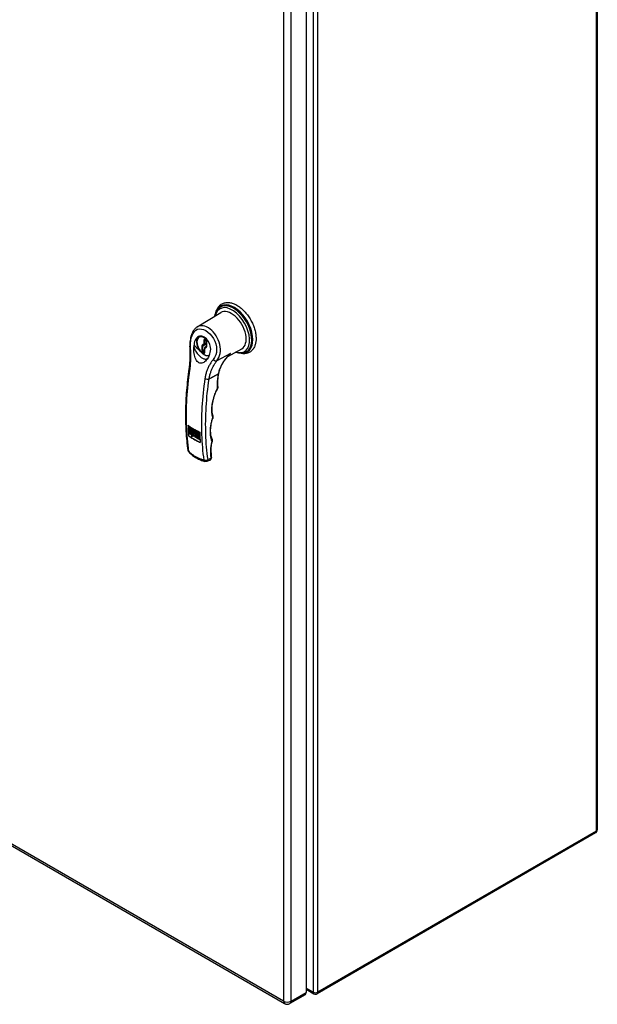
# Model space of a CAD drawing. Header units: inches. Extents: x 17 to 238, y 16 to 150.
# Tile 14 of 15: x 220 to 238, y 65 to 95. Entities that reach past the tile are written whole.
import ezdxf

# ---------------------------------------------------------------- set-up
doc = ezdxf.new("R2010")
doc.units = ezdxf.units.IN
doc.header["$MEASUREMENT"] = 0
doc.layers.add('Visible Edges(ANSI)', color=7, linetype='Continuous', lineweight=25)
doc.layers.add('Visible Tangent Edges(ANSI)', color=7, linetype='Continuous', lineweight=25)

msp = doc.modelspace()

# ---------------------------------------------------------------- linework, layer by layer
at = {"layer": 'Visible Edges(ANSI)'}
for p, q in [((237.59, 109.596), (237.59, 70.566)), ((228.863, 104.469), (228.863, 65.701)), ((226.277, 86.214), (226.287, 86.222)), ((225.601, 85.63), (226.307, 86.058)), ((225.659, 85.337), (225.69, 85.355)), ((225.83, 85.241), (225.858, 85.225)), ((225.82, 84.999), (225.82, 84.872)), ((225.876, 85.047), (225.829, 85.016)), ((225.876, 85.193), (225.876, 85.049)), ((226.516, 84.747), (226.932, 84.976)), ((227.052, 84.871), (227.064, 84.877)), ((225.34, 82.67), (225.34, 82.37)), ((225.351, 82.565), (225.499, 82.48)), ((225.351, 82.526), (225.351, 82.565)), ((225.366, 82.6), (225.382, 82.591)), ((225.366, 82.591), (225.374, 82.596)), ((225.396, 82.574), (225.366, 82.591)), ((225.368, 82.605), (225.379, 82.612)), ((225.379, 82.575), (225.382, 82.576)), ((225.381, 82.577), (225.393, 82.567)), ((225.382, 82.591), (225.391, 82.596)), ((225.401, 82.6), (225.419, 82.589)), ((225.401, 82.567), (225.401, 82.6)), ((225.401, 82.567), (225.419, 82.577)), ((225.419, 82.589), (225.419, 82.561)), ((225.43, 82.549), (225.448, 82.56)), ((225.431, 82.584), (225.448, 82.574)), ((225.431, 82.555), (225.431, 82.584)), ((225.431, 82.555), (225.448, 82.565)), ((225.448, 82.574), (225.448, 82.523)), ((225.454, 82.518), (225.454, 82.569)), ((225.454, 82.569), (225.472, 82.559)), ((225.472, 82.559), (225.472, 82.552)), ((225.336, 82.367), (225.34, 82.37)), ((225.34, 82.37), (225.689, 82.168)), ((225.351, 82.526), (225.374, 82.539)), ((225.462, 82.462), (225.351, 82.526)), ((225.351, 82.521), (225.462, 82.457)), ((225.351, 82.482), (225.351, 82.521)), ((225.351, 82.482), (225.374, 82.495)), ((225.462, 82.418), (225.351, 82.482)), ((225.351, 82.477), (225.462, 82.413)), ((225.351, 82.438), (225.351, 82.477)), ((225.351, 82.438), (225.374, 82.45)), ((225.444, 82.384), (225.351, 82.438)), ((225.374, 82.552), (225.374, 82.539)), ((225.374, 82.539), (225.462, 82.488)), ((225.374, 82.508), (225.374, 82.495)), ((225.374, 82.495), (225.462, 82.444)), ((225.374, 82.464), (225.374, 82.45)), ((225.374, 82.45), (225.462, 82.4)), ((225.413, 82.341), (225.444, 82.384)), ((225.482, 82.362), (225.413, 82.341)), ((225.413, 82.341), (225.435, 82.354)), ((225.431, 82.541), (225.448, 82.55)), ((225.431, 82.533), (225.448, 82.543)), ((225.431, 82.533), (225.431, 82.541)), ((225.448, 82.523), (225.431, 82.533)), ((225.462, 82.39), (225.435, 82.354)), ((225.435, 82.354), (225.504, 82.375)), ((225.444, 82.384), (225.462, 82.394)), ((225.454, 82.518), (225.472, 82.528)), ((225.472, 82.508), (225.454, 82.518)), ((225.462, 82.499), (225.464, 82.5)), ((225.462, 82.499), (225.462, 82.462)), ((225.5, 82.415), (225.462, 82.499)), ((225.462, 82.457), (225.462, 82.418)), ((225.462, 82.413), (225.462, 82.385)), ((225.462, 82.385), (225.481, 82.408)), ((225.462, 82.385), (225.481, 82.396)), ((225.472, 82.552), (225.474, 82.553)), ((225.472, 82.537), (225.472, 82.508)), ((225.474, 82.541), (225.484, 82.548)), ((225.477, 82.554), (225.477, 82.543)), ((225.484, 82.537), (225.478, 82.541)), ((225.481, 82.392), (225.5, 82.415)), ((225.481, 82.408), (225.481, 82.392)), ((225.481, 82.392), (225.503, 82.405)), ((225.516, 82.379), (225.482, 82.346)), ((225.482, 82.362), (225.504, 82.375)), ((225.482, 82.346), (225.482, 82.362)), ((225.484, 82.551), (225.484, 82.537)), ((225.498, 82.481), (225.503, 82.469)), ((225.499, 82.48), (225.514, 82.443)), ((225.5, 82.415), (225.522, 82.428)), ((225.522, 82.428), (225.503, 82.405)), ((225.504, 82.375), (225.504, 82.367)), ((225.505, 82.527), (225.516, 82.533)), ((225.514, 82.443), (225.531, 82.462)), ((225.514, 82.443), (225.537, 82.456)), ((225.515, 82.52), (225.523, 82.525)), ((225.515, 82.497), (225.531, 82.506)), ((225.515, 82.443), (225.522, 82.428)), ((225.516, 82.379), (225.535, 82.39)), ((225.536, 82.331), (225.516, 82.379)), ((225.531, 82.462), (225.606, 82.419)), ((225.572, 82.436), (225.532, 82.396)), ((225.532, 82.396), (225.572, 82.313)), ((225.536, 82.331), (225.557, 82.343)), ((225.606, 82.291), (225.536, 82.331)), ((225.537, 82.54), (225.554, 82.53)), ((225.537, 82.471), (225.537, 82.54)), ((225.537, 82.471), (225.554, 82.481)), ((225.554, 82.461), (225.537, 82.471)), ((225.538, 82.458), (225.537, 82.456)), ((225.554, 82.53), (225.554, 82.509)), ((225.554, 82.509), (225.554, 82.51)), ((225.554, 82.491), (225.554, 82.484)), ((225.554, 82.468), (225.56, 82.471)), ((225.554, 82.468), (225.554, 82.461)), ((225.556, 82.496), (225.57, 82.504)), ((225.559, 82.51), (225.559, 82.498)), ((225.568, 82.47), (225.584, 82.479)), ((225.57, 82.475), (225.57, 82.482)), ((225.572, 82.436), (225.574, 82.437)), ((225.572, 82.313), (225.572, 82.436)), ((225.572, 82.313), (225.594, 82.326)), ((225.592, 82.324), (225.606, 82.317)), ((225.594, 82.326), (225.594, 82.425)), ((225.605, 82.462), (225.62, 82.453)), ((225.605, 82.453), (225.613, 82.458)), ((225.634, 82.436), (225.605, 82.453)), ((225.606, 82.419), (225.606, 82.291)), ((225.607, 82.467), (225.618, 82.474)), ((225.61, 82.416), (225.644, 82.396)), ((225.61, 82.288), (225.61, 82.416)), ((225.61, 82.288), (225.632, 82.301)), ((225.644, 82.269), (225.61, 82.288)), ((225.618, 82.437), (225.62, 82.439)), ((225.62, 82.453), (225.63, 82.458)), ((225.62, 82.439), (225.632, 82.429)), ((225.632, 82.403), (225.632, 82.301)), ((225.632, 82.301), (225.644, 82.295)), ((225.634, 82.415), (225.651, 82.433)), ((225.634, 82.415), (225.656, 82.428)), ((225.651, 82.405), (225.634, 82.415)), ((225.635, 82.465), (225.652, 82.455)), ((225.651, 82.433), (225.635, 82.465)), ((225.644, 82.396), (225.644, 82.269)), ((225.649, 82.394), (225.678, 82.377)), ((225.649, 82.266), (225.649, 82.394)), ((225.649, 82.266), (225.671, 82.279)), ((225.682, 82.247), (225.649, 82.266)), ((225.651, 82.433), (225.671, 82.444)), ((225.659, 82.414), (225.651, 82.405)), ((225.652, 82.455), (225.658, 82.442)), ((225.671, 82.444), (225.656, 82.428)), ((225.656, 82.428), (225.667, 82.421)), ((225.658, 82.442), (225.665, 82.447)), ((225.658, 82.442), (225.666, 82.447)), ((225.659, 82.414), (225.668, 82.42)), ((225.665, 82.397), (225.659, 82.414)), ((225.665, 82.447), (225.675, 82.442)), ((225.665, 82.397), (225.676, 82.402)), ((225.677, 82.39), (225.665, 82.397)), ((225.676, 82.432), (225.666, 82.424)), ((225.666, 82.424), (225.677, 82.4)), ((225.671, 82.381), (225.671, 82.279)), ((225.671, 82.279), (225.682, 82.272)), ((225.682, 82.278), (225.682, 82.247)), ((225.886, 81.606), (225.977, 81.639)), ((203.047, 79.898), (228.217, 65.366)), ((237.54, 70.481), (229.195, 65.662)), ((228.863, 65.797), (229.096, 65.662)), ((228.83, 65.627), (228.378, 65.366))]:
    msp.add_line(p, q, dxfattribs=at)
at = {"layer": 'Visible Edges(ANSI)', "flags": 128}
for points in [[(226.127, 85.949), (226.131, 85.97), (226.135, 85.99), (226.141, 86.01), (226.146, 86.03), (226.153, 86.049), (226.161, 86.067), (226.169, 86.085), (226.178, 86.102), (226.187, 86.119), (226.198, 86.135), (226.209, 86.15), (226.221, 86.165), (226.234, 86.178), (226.248, 86.191), (226.262, 86.203), (226.277, 86.214)], [(226.163, 86.073), (226.171, 86.1), (226.18, 86.126), (226.191, 86.151), (226.202, 86.174), (226.216, 86.197), (226.23, 86.219), (226.246, 86.239), (226.263, 86.259), (226.281, 86.276), (226.3, 86.292), (226.321, 86.307), (226.343, 86.32), (226.365, 86.331), (226.389, 86.341), (226.413, 86.348), (226.438, 86.354), (226.463, 86.358), (226.489, 86.361), (226.515, 86.361), (226.542, 86.36), (226.568, 86.357), (226.595, 86.353), (226.622, 86.347), (226.649, 86.339), (226.676, 86.33), (226.703, 86.32), (226.73, 86.308), (226.757, 86.295), (226.784, 86.28), (226.811, 86.264), (226.837, 86.247), (226.863, 86.229), (226.889, 86.209), (226.915, 86.188), (226.94, 86.167), (226.965, 86.144), (226.99, 86.12), (227.014, 86.095), (227.037, 86.069), (227.06, 86.042), (227.083, 86.015), (227.105, 85.987), (227.126, 85.958), (227.146, 85.928), (227.166, 85.898), (227.185, 85.867), (227.203, 85.835), (227.22, 85.804), (227.237, 85.771), (227.252, 85.739), (227.267, 85.706), (227.281, 85.673), (227.294, 85.64), (227.305, 85.607), (227.316, 85.573), (227.326, 85.54), (227.334, 85.507), (227.342, 85.474), (227.348, 85.441), (227.353, 85.408), (227.358, 85.376), (227.36, 85.344), (227.362, 85.313), (227.363, 85.282)], [(225.601, 85.63), (225.585, 85.62), (225.57, 85.608), (225.555, 85.596), (225.541, 85.584), (225.528, 85.57), (225.515, 85.556), (225.503, 85.541), (225.492, 85.526), (225.481, 85.51), (225.471, 85.493), (225.462, 85.476), (225.453, 85.459), (225.444, 85.441), (225.437, 85.423), (225.429, 85.404), (225.423, 85.385), (225.411, 85.347), (225.401, 85.306), (225.393, 85.265), (225.387, 85.223), (225.382, 85.181), (225.38, 85.137), (225.38, 85.094), (225.381, 85.05)], [(225.977, 84.822), (225.991, 84.865), (226, 84.911), (226.003, 84.959), (226, 85.008), (225.991, 85.058), (225.977, 85.106), (225.958, 85.152), (225.934, 85.196), (225.906, 85.236), (225.875, 85.271), (225.841, 85.301), (225.806, 85.325), (225.77, 85.342), (225.734, 85.352), (225.699, 85.355), (225.665, 85.351), (225.633, 85.34), (225.604, 85.321), (225.578, 85.296), (225.555, 85.265), (225.536, 85.229), (225.521, 85.188), (225.51, 85.143), (225.503, 85.096)], [(225.952, 84.762), (225.932, 84.759), (225.912, 84.758), (225.891, 84.761), (225.87, 84.766), (225.849, 84.773), (225.827, 84.783), (225.806, 84.795), (225.785, 84.809), (225.764, 84.825), (225.744, 84.843), (225.724, 84.863), (225.705, 84.885), (225.687, 84.907), (225.67, 84.931), (225.655, 84.957), (225.641, 84.982), (225.628, 85.009), (225.617, 85.036), (225.607, 85.063), (225.599, 85.09), (225.594, 85.117), (225.59, 85.143), (225.587, 85.169), (225.587, 85.193), (225.589, 85.217), (225.593, 85.239), (225.599, 85.261), (225.607, 85.28), (225.617, 85.298), (225.629, 85.313), (225.643, 85.327), (225.659, 85.337)], [(225.83, 85.241), (225.828, 85.242), (225.827, 85.242)], [(225.876, 85.193), (225.876, 85.197), (225.875, 85.201), (225.873, 85.206), (225.871, 85.211), (225.868, 85.216), (225.864, 85.22), (225.861, 85.223), (225.858, 85.225)], [(227.363, 85.282), (227.362, 85.254), (227.361, 85.226), (227.358, 85.199), (227.355, 85.173), (227.35, 85.147), (227.345, 85.122), (227.338, 85.098), (227.33, 85.074), (227.321, 85.051), (227.311, 85.029), (227.3, 85.007), (227.288, 84.987), (227.275, 84.967), (227.26, 84.948), (227.245, 84.931), (227.228, 84.915), (227.211, 84.9), (227.192, 84.886), (227.173, 84.873), (227.153, 84.862), (227.132, 84.853), (227.11, 84.845), (227.088, 84.838), (227.065, 84.833), (227.042, 84.829), (227.019, 84.827), (226.995, 84.827), (226.971, 84.827), (226.947, 84.829), (226.922, 84.833), (226.898, 84.838), (226.873, 84.844)], [(225.361, 84.373), (225.366, 84.412), (225.371, 84.451), (225.375, 84.491), (225.379, 84.532), (225.382, 84.573), (225.384, 84.615), (225.386, 84.657), (225.388, 84.699), (225.388, 84.742), (225.389, 84.785), (225.389, 84.829), (225.388, 84.872), (225.387, 84.917), (225.385, 84.961), (225.383, 85.005), (225.381, 85.05)], [(225.953, 84.765), (225.935, 84.727), (225.914, 84.691), (225.893, 84.659), (225.87, 84.629), (225.846, 84.604), (225.821, 84.582), (225.795, 84.564), (225.768, 84.551), (225.74, 84.542), (225.71, 84.539), (225.68, 84.542), (225.651, 84.553), (225.623, 84.571), (225.597, 84.596), (225.575, 84.626), (225.556, 84.66), (225.54, 84.698), (225.526, 84.74), (225.515, 84.786), (225.506, 84.834), (225.5, 84.883), (225.498, 84.931), (225.497, 84.98), (225.499, 85.028)], [(225.503, 85.096), (225.503, 85.093), (225.503, 85.09), (225.503, 85.087), (225.502, 85.084), (225.502, 85.081), (225.502, 85.079), (225.502, 85.076), (225.502, 85.073), (225.501, 85.07), (225.501, 85.067), (225.501, 85.065), (225.501, 85.062), (225.501, 85.059), (225.5, 85.056), (225.5, 85.053), (225.5, 85.05), (225.5, 85.048), (225.5, 85.045), (225.499, 85.042), (225.499, 85.039), (225.499, 85.036), (225.499, 85.033), (225.499, 85.031), (225.499, 85.028)], [(225.876, 85.046), (225.876, 85.047), (225.876, 85.049)], [(225.819, 84.869), (225.819, 84.869), (225.82, 84.872)], [(225.953, 84.765), (225.954, 84.768), (225.955, 84.77), (225.956, 84.772), (225.957, 84.775), (225.958, 84.777), (225.959, 84.779), (225.96, 84.782), (225.961, 84.784), (225.963, 84.786), (225.964, 84.789), (225.965, 84.791), (225.966, 84.794), (225.967, 84.796), (225.968, 84.798), (225.969, 84.801), (225.97, 84.803), (225.971, 84.805), (225.972, 84.808), (225.973, 84.81), (225.974, 84.812), (225.974, 84.815), (225.975, 84.817), (225.976, 84.82), (225.977, 84.822)], [(226.246, 84.234), (226.255, 84.271), (226.265, 84.309), (226.276, 84.347), (226.29, 84.384), (226.305, 84.42), (226.321, 84.457), (226.339, 84.493), (226.358, 84.528), (226.379, 84.563), (226.401, 84.597), (226.424, 84.631), (226.448, 84.665), (226.474, 84.697), (226.501, 84.73), (226.528, 84.761), (226.557, 84.792)], [(227.052, 84.871), (227.035, 84.864), (227.018, 84.858), (227, 84.852), (226.981, 84.848), (226.963, 84.845), (226.944, 84.843), (226.925, 84.842), (226.905, 84.842), (226.886, 84.842), (226.867, 84.844), (226.847, 84.847), (226.827, 84.851), (226.807, 84.855), (226.787, 84.861), (226.768, 84.867), (226.748, 84.874)], [(225.328, 81.932), (225.318, 82.002), (225.31, 82.072), (225.302, 82.143), (225.294, 82.214), (225.287, 82.286), (225.281, 82.359), (225.276, 82.431), (225.271, 82.505), (225.267, 82.578), (225.264, 82.653), (225.261, 82.727), (225.259, 82.802), (225.258, 82.878), (225.257, 82.953), (225.257, 83.03), (225.258, 83.106), (225.26, 83.183), (225.262, 83.261), (225.264, 83.338), (225.268, 83.416), (225.272, 83.495), (225.277, 83.573), (225.282, 83.652), (225.288, 83.731), (225.295, 83.811), (225.303, 83.89), (225.311, 83.97), (225.319, 84.051), (225.329, 84.131), (225.339, 84.212), (225.35, 84.292), (225.361, 84.373)], [(226.214, 83.842), (226.213, 83.887), (226.213, 83.934), (226.214, 83.982), (226.218, 84.031), (226.222, 84.081), (226.229, 84.131), (226.237, 84.182), (226.246, 84.234)], [(226.067, 82.972), (226.063, 82.991), (226.058, 83.011), (226.055, 83.031), (226.051, 83.052), (226.049, 83.073), (226.047, 83.095), (226.045, 83.117), (226.044, 83.14), (226.044, 83.163), (226.044, 83.186), (226.045, 83.21), (226.047, 83.234), (226.049, 83.259), (226.051, 83.284), (226.054, 83.309), (226.058, 83.334), (226.062, 83.359), (226.067, 83.385), (226.073, 83.411), (226.079, 83.437), (226.086, 83.464), (226.093, 83.49), (226.101, 83.516), (226.109, 83.543), (226.118, 83.57), (226.127, 83.596), (226.137, 83.623), (226.148, 83.65), (226.159, 83.676), (226.171, 83.703), (226.183, 83.729), (226.195, 83.756)], [(226.214, 83.842), (226.214, 83.831), (226.214, 83.82), (226.212, 83.809), (226.21, 83.798), (226.207, 83.788), (226.204, 83.777), (226.2, 83.766), (226.195, 83.756)], [(226.043, 82.267), (226.033, 82.297), (226.023, 82.328), (226.016, 82.361), (226.01, 82.395), (226.005, 82.43), (226.002, 82.467), (226.001, 82.505), (226.001, 82.545), (226.003, 82.585), (226.007, 82.627), (226.012, 82.669), (226.019, 82.712), (226.028, 82.755), (226.038, 82.799), (226.05, 82.843), (226.063, 82.888)], [(226.067, 82.972), (226.07, 82.961), (226.071, 82.951), (226.071, 82.94), (226.071, 82.929), (226.07, 82.919), (226.068, 82.909), (226.063, 82.888)], [(225.32, 82.685), (225.334, 82.675), (225.347, 82.665), (225.361, 82.656), (225.374, 82.646), (225.388, 82.637), (225.402, 82.628), (225.416, 82.619), (225.43, 82.61), (225.444, 82.601), (225.458, 82.593), (225.472, 82.585), (225.486, 82.576), (225.5, 82.568), (225.515, 82.56), (225.53, 82.552), (225.545, 82.544), (225.56, 82.536), (225.576, 82.528), (225.592, 82.52), (225.608, 82.512), (225.624, 82.504), (225.64, 82.496), (225.657, 82.488), (225.674, 82.481)], [(225.689, 82.163), (225.672, 82.171), (225.656, 82.178), (225.639, 82.186), (225.623, 82.194), (225.607, 82.202), (225.591, 82.21), (225.575, 82.218), (225.56, 82.226), (225.545, 82.234), (225.53, 82.242), (225.516, 82.25), (225.501, 82.259), (225.487, 82.267), (225.473, 82.275), (225.459, 82.284), (225.445, 82.292), (225.431, 82.301), (225.417, 82.31), (225.403, 82.319), (225.39, 82.329), (225.376, 82.338), (225.363, 82.348), (225.349, 82.357), (225.336, 82.367)], [(226.043, 82.267), (226.047, 82.257), (226.049, 82.246), (226.05, 82.236), (226.051, 82.225), (226.051, 82.215), (226.05, 82.204), (226.046, 82.184)], [(226.013, 81.857), (226.012, 81.895), (226.012, 81.933), (226.014, 81.973), (226.017, 82.014), (226.022, 82.055), (226.028, 82.098), (226.037, 82.141), (226.046, 82.184)], [(225.356, 81.875), (225.35, 81.882), (225.345, 81.888), (225.337, 81.901), (225.332, 81.914), (225.329, 81.923), (225.328, 81.932)], [(225.356, 81.875), (225.381, 81.85), (225.407, 81.826), (225.433, 81.803), (225.461, 81.781), (225.489, 81.76), (225.517, 81.74), (225.546, 81.721), (225.576, 81.704), (225.606, 81.687), (225.636, 81.671), (225.668, 81.657), (225.699, 81.644), (225.731, 81.632), (225.763, 81.621), (225.796, 81.611), (225.829, 81.603)], [(225.977, 81.639), (225.983, 81.642), (225.99, 81.646), (225.996, 81.65), (226.002, 81.655), (226.011, 81.666), (226.017, 81.678), (226.021, 81.689), (226.023, 81.7), (226.024, 81.709), (226.024, 81.719)], [(225.886, 81.606), (225.878, 81.603), (225.869, 81.601), (225.861, 81.6), (225.854, 81.6), (225.84, 81.6), (225.829, 81.603)]]:
    msp.add_lwpolyline(points, dxfattribs=at)
at = {"layer": 'Visible Edges(ANSI)'}
for centre, radius, start, end in [((225.84, 84.999), 0.02, 123.4657, 180), ((237.491, 70.566), 0.099, 300, 0), ((229.146, 65.748), 0.099, 240, 300), ((228.297, 65.506), 0.161, 240, 300)]:
    msp.add_arc(centre, radius, start, end, dxfattribs=at)
for centre, major_axis, ratio, start_param, end_param in [((226.624, 85.519), (0.313, -0.541), 0.57735, 6.270842, 9.437121), ((231.741, 86.63), (4.542, 7.867), 0.57735, 2.388357, 2.432457), ((225.374, 82.59), (0.0157, -0.0271), 0.57735, 0.635577, 6.607391), ((225.374, 82.585), (0.00561, -0.00972), 0.57735, 3.759535, 6.638808), ((225.374, 82.596), (-0.00561, 0.00972), 0.57735, 3.926983, 7.068576), ((225.396, 82.603), (0.0157, -0.0271), 0.57735, 3.931739, 4.181891), ((225.418, 82.561), (0.0122, -0.0211), 0.57735, 4.122217, 6.40571), ((225.425, 82.557), (0.00438, -0.00759), 0.57735, 3.926991, 7.288632), ((225.44, 82.574), (0.0122, -0.0211), 0.57735, 5.410755, 5.992104), ((225.485, 82.532), (-0.0119, 0.0207), 0.57735, 5.51526, 6.365063), ((225.478, 82.534), (-0.00444, 0.0077), 0.57735, 5.497787, 7.068583), ((225.52, 82.506), (-0.0131, 0.0227), 0.57735, 0.210246, 1.372821), ((225.51, 82.518), (-0.00491, 0.00851), 0.57735, 4.63518, 6.36052), ((225.51, 82.505), (0.00491, -0.00851), 0.57735, 4.646634, 6.278491), ((225.532, 82.524), (0.0156, -0.0269), 0.57735, 3.939359, 4.192299), ((225.5, 82.518), (0.0131, -0.0227), 0.57735, 0.177244, 1.363101), ((225.532, 82.524), (0.0156, -0.0269), 0.57735, 5.234204, 5.485419), ((225.563, 82.494), (-0.0091, 0.0158), 0.57735, 5.403014, 6.310102), ((225.562, 82.486), (-0.00561, 0.00972), 0.57735, 3.926991, 7.068583), ((225.562, 82.479), (0.00561, -0.00972), 0.57735, 3.926991, 7.068583), ((225.564, 82.468), (-0.0075, 0.013), 0.57735, 1.236642, 2.450968), ((225.562, 82.483), (0.0163, -0.0283), 0.57735, 5.592561, 8.544606), ((225.586, 82.481), (0.0075, -0.013), 0.57735, 4.734749, 5.46347), ((225.613, 82.452), (0.0157, -0.0271), 0.57735, 0.635585, 6.607391), ((225.613, 82.447), (0.00561, -0.00972), 0.57735, 3.759593, 6.638754), ((225.613, 82.458), (-0.00561, 0.00972), 0.57735, 3.926991, 7.068583), ((225.635, 82.465), (0.0157, -0.0271), 0.57735, 3.931739, 4.181891), ((232.094, 86.426), (-4.542, -7.867), 0.57735, 5.529949, 5.574049), ((231.955, 85.847), (-4.215, -7.365), 0.571447, 5.569428, 5.590378), ((228.749, 65.766), (0.081, -0.139), 0.57735, 0, 0.785398)]:
    msp.add_ellipse(centre, major_axis=major_axis, ratio=ratio, start_param=start_param, end_param=end_param, dxfattribs=at)
msp.add_ellipse((225.51, 82.512), major_axis=(0.0156, -0.0269), ratio=0.57735, dxfattribs=at)
at = {"layer": 'Visible Tangent Edges(ANSI)'}
for p, q in [((237.561, 70.526), (237.561, 109.556)), ((229.076, 104.738), (229.076, 65.708)), ((229.216, 65.708), (229.216, 104.738)), ((228.183, 104.208), (228.183, 65.44)), ((228.411, 65.44), (228.411, 104.208)), ((225.797, 85.234), (225.797, 85.116)), ((225.854, 85.234), (225.825, 85.25)), ((225.825, 85.234), (225.834, 85.239)), ((225.825, 85.116), (225.825, 85.234)), ((225.741, 85.066), (225.741, 84.912)), ((225.797, 85.116), (225.748, 85.083)), ((225.769, 85.066), (225.876, 85.127)), ((225.769, 84.912), (225.769, 85.066)), ((225.82, 84.942), (225.769, 84.912)), ((225.876, 85.134), (225.773, 85.074)), ((225.773, 85.074), (225.822, 85.107)), ((225.822, 85.107), (225.876, 85.138)), ((225.876, 85.145), (225.825, 85.116)), ((225.825, 84.991), (225.874, 85.023)), ((225.825, 84.863), (225.825, 84.991)), ((225.882, 85.041), (225.882, 85.185)), ((225.769, 84.863), (225.797, 84.847)), ((225.783, 84.888), (225.82, 84.909)), ((225.811, 84.872), (225.783, 84.888)), ((225.82, 84.876), (225.811, 84.872)), ((226.592, 84.832), (226.188, 84.61)), ((225.478, 82.541), (225.484, 82.545)), ((225.565, 82.455), (225.585, 82.467)), ((225.57, 82.482), (225.581, 82.488)), ((225.57, 82.475), (225.583, 82.482)), ((226.006, 81.689), (225.922, 81.658)), ((228.183, 65.44), (203.013, 79.972)), ((237.561, 70.526), (229.216, 65.708)), ((229.076, 65.708), (228.863, 65.831)), ((228.411, 65.44), (228.863, 65.701))]:
    msp.add_line(p, q, dxfattribs=at)
at = {"layer": 'Visible Tangent Edges(ANSI)', "flags": 128}
for points in [[(225.397, 85.047), (225.396, 85.135), (225.403, 85.22), (225.419, 85.299), (225.443, 85.372), (225.474, 85.436), (225.513, 85.489), (225.558, 85.53), (225.609, 85.557), (225.665, 85.569), (225.727, 85.566), (225.79, 85.548), (225.855, 85.518), (225.919, 85.475), (225.98, 85.42), (226.037, 85.355), (226.086, 85.281), (226.127, 85.202), (226.158, 85.118), (226.176, 85.032), (226.181, 84.947), (226.173, 84.865), (226.153, 84.788), (226.12, 84.717), (226.078, 84.654)], [(226.188, 84.61), (226.221, 84.659), (226.248, 84.713), (226.269, 84.771), (226.284, 84.833), (226.292, 84.898), (226.293, 84.965), (226.288, 85.034), (226.276, 85.103), (226.257, 85.172), (226.231, 85.239), (226.2, 85.304), (226.164, 85.365), (226.124, 85.423), (226.08, 85.477), (226.033, 85.524), (225.984, 85.565), (225.933, 85.6), (225.882, 85.627), (225.832, 85.648), (225.781, 85.66), (225.733, 85.665), (225.686, 85.662), (225.642, 85.65), (225.601, 85.629)], [(225.38, 84.341), (225.384, 84.368), (225.387, 84.395), (225.39, 84.423), (225.393, 84.451), (225.396, 84.479), (225.398, 84.508), (225.4, 84.536), (225.402, 84.565), (225.404, 84.594), (225.405, 84.623), (225.406, 84.653), (225.407, 84.682), (225.407, 84.712), (225.407, 84.742), (225.407, 84.772), (225.407, 84.802), (225.407, 84.833), (225.406, 84.863), (225.405, 84.894), (225.404, 84.924), (225.402, 84.955), (225.401, 84.986), (225.399, 85.017), (225.397, 85.047)], [(225.499, 85.028), (225.508, 85), (225.52, 84.971), (225.532, 84.944), (225.547, 84.916), (225.562, 84.889), (225.579, 84.863), (225.596, 84.837), (225.615, 84.813), (225.635, 84.789), (225.655, 84.768), (225.676, 84.748), (225.697, 84.73), (225.718, 84.714), (225.739, 84.7), (225.761, 84.688), (225.781, 84.679), (225.802, 84.672), (225.821, 84.668), (225.84, 84.666), (225.857, 84.667), (225.874, 84.67), (225.889, 84.676), (225.903, 84.684), (225.916, 84.694)], [(225.687, 84.908), (225.678, 84.916), (225.669, 84.923), (225.66, 84.931), (225.651, 84.939), (225.642, 84.947), (225.634, 84.955), (225.625, 84.962), (225.617, 84.97), (225.608, 84.978), (225.6, 84.986), (225.592, 84.994), (225.584, 85.002), (225.576, 85.01), (225.569, 85.018), (225.561, 85.026), (225.554, 85.034), (225.547, 85.042), (225.54, 85.05), (225.533, 85.057), (225.527, 85.065), (225.52, 85.073), (225.515, 85.08), (225.509, 85.088), (225.503, 85.096)], [(226.078, 84.654), (226.062, 84.634), (226.046, 84.613), (226.031, 84.592), (226.016, 84.571), (226.002, 84.549), (225.988, 84.527), (225.974, 84.505), (225.962, 84.482), (225.949, 84.459), (225.938, 84.436), (225.926, 84.412), (225.916, 84.388), (225.906, 84.364), (225.896, 84.34), (225.887, 84.315), (225.878, 84.29), (225.87, 84.265), (225.863, 84.239), (225.856, 84.213), (225.85, 84.187), (225.844, 84.161), (225.838, 84.135), (225.834, 84.108), (225.83, 84.081)], [(225.947, 84.751), (225.946, 84.752), (225.945, 84.752), (225.944, 84.752), (225.943, 84.752), (225.942, 84.752), (225.941, 84.753), (225.94, 84.753), (225.939, 84.753), (225.938, 84.753), (225.937, 84.754), (225.936, 84.754), (225.935, 84.754), (225.933, 84.754), (225.932, 84.755), (225.931, 84.755), (225.93, 84.755), (225.929, 84.756), (225.928, 84.756), (225.927, 84.756), (225.926, 84.757), (225.924, 84.757), (225.923, 84.757), (225.922, 84.758), (225.921, 84.758)], [(226.592, 84.832), (226.57, 84.81), (226.549, 84.788), (226.527, 84.765), (226.507, 84.742), (226.486, 84.719), (226.467, 84.695), (226.447, 84.671), (226.429, 84.647), (226.411, 84.622), (226.394, 84.597), (226.377, 84.572), (226.361, 84.547), (226.346, 84.521), (226.331, 84.495), (226.317, 84.469), (226.304, 84.442), (226.292, 84.415), (226.281, 84.388), (226.27, 84.36), (226.26, 84.333), (226.251, 84.305), (226.243, 84.277), (226.236, 84.249), (226.23, 84.221)], [(226.544, 84.779), (226.547, 84.781), (226.549, 84.783), (226.551, 84.785), (226.553, 84.787), (226.555, 84.789), (226.557, 84.791), (226.559, 84.793), (226.561, 84.796), (226.563, 84.798), (226.565, 84.8), (226.567, 84.802), (226.569, 84.804), (226.571, 84.806), (226.573, 84.809), (226.575, 84.811), (226.577, 84.813), (226.579, 84.815), (226.581, 84.818), (226.583, 84.82), (226.585, 84.822), (226.587, 84.825), (226.589, 84.827), (226.59, 84.83), (226.592, 84.832)], [(226.592, 84.832), (226.591, 84.83), (226.589, 84.829), (226.588, 84.827), (226.587, 84.825), (226.585, 84.823), (226.584, 84.822), (226.582, 84.82), (226.581, 84.818), (226.579, 84.817), (226.578, 84.815), (226.576, 84.813), (226.575, 84.812), (226.574, 84.81), (226.572, 84.808), (226.571, 84.807), (226.569, 84.805), (226.568, 84.804), (226.566, 84.802), (226.565, 84.8), (226.563, 84.799), (226.562, 84.797), (226.56, 84.796), (226.559, 84.794), (226.557, 84.792)], [(225.346, 81.901), (225.334, 81.994), (225.323, 82.088), (225.313, 82.183), (225.304, 82.278), (225.296, 82.375), (225.29, 82.472), (225.285, 82.57), (225.281, 82.669), (225.278, 82.769), (225.276, 82.87), (225.276, 82.971), (225.277, 83.073), (225.279, 83.176), (225.282, 83.279), (225.287, 83.383), (225.292, 83.487), (225.299, 83.592), (225.307, 83.698), (225.316, 83.804), (225.327, 83.911), (225.338, 84.018), (225.351, 84.125), (225.365, 84.233), (225.38, 84.341)], [(225.955, 84.072), (225.959, 84.097), (225.964, 84.122), (225.969, 84.147), (225.974, 84.171), (225.981, 84.195), (225.987, 84.22), (225.994, 84.244), (226.002, 84.267), (226.01, 84.291), (226.018, 84.314), (226.028, 84.337), (226.037, 84.359), (226.047, 84.382), (226.058, 84.404), (226.069, 84.426), (226.08, 84.448), (226.092, 84.469), (226.104, 84.49), (226.117, 84.511), (226.13, 84.531), (226.144, 84.552), (226.158, 84.571), (226.173, 84.591), (226.188, 84.61)], [(225.83, 84.081), (225.814, 83.973), (225.801, 83.865), (225.788, 83.758), (225.776, 83.651), (225.766, 83.545), (225.757, 83.438), (225.749, 83.333), (225.742, 83.228), (225.736, 83.123), (225.732, 83.019), (225.728, 82.916), (225.726, 82.813), (225.726, 82.711), (225.726, 82.61), (225.728, 82.509), (225.73, 82.41), (225.734, 82.311), (225.74, 82.212), (225.746, 82.115), (225.754, 82.019), (225.762, 81.923), (225.772, 81.828), (225.783, 81.734), (225.796, 81.642)], [(225.922, 81.658), (225.909, 81.75), (225.898, 81.843), (225.889, 81.937), (225.88, 82.031), (225.872, 82.127), (225.866, 82.223), (225.861, 82.32), (225.857, 82.418), (225.854, 82.517), (225.853, 82.616), (225.852, 82.717), (225.853, 82.818), (225.855, 82.919), (225.858, 83.021), (225.863, 83.124), (225.868, 83.228), (225.875, 83.332), (225.883, 83.436), (225.892, 83.541), (225.902, 83.646), (225.914, 83.752), (225.926, 83.859), (225.94, 83.965), (225.955, 84.072)], [(225.955, 84.072), (225.966, 84.078), (225.978, 84.084), (225.989, 84.091), (226.001, 84.097), (226.012, 84.103), (226.024, 84.109), (226.035, 84.115), (226.047, 84.122), (226.058, 84.128), (226.069, 84.134), (226.081, 84.14), (226.092, 84.146), (226.104, 84.153), (226.115, 84.159), (226.127, 84.165), (226.138, 84.171), (226.15, 84.177), (226.161, 84.184), (226.172, 84.19), (226.184, 84.196), (226.195, 84.202), (226.207, 84.208), (226.218, 84.215), (226.23, 84.221)], [(226.23, 84.221), (226.226, 84.203), (226.223, 84.185), (226.22, 84.168), (226.217, 84.15), (226.214, 84.133), (226.212, 84.115), (226.209, 84.098), (226.207, 84.08), (226.205, 84.063), (226.203, 84.046), (226.202, 84.029), (226.2, 84.012), (226.199, 83.995), (226.198, 83.978), (226.197, 83.961), (226.196, 83.944), (226.196, 83.928), (226.195, 83.911), (226.195, 83.895), (226.195, 83.878), (226.195, 83.862), (226.195, 83.846), (226.196, 83.83), (226.197, 83.814)], [(226.183, 83.757), (226.166, 83.721), (226.15, 83.685), (226.135, 83.648), (226.12, 83.611), (226.107, 83.574), (226.094, 83.537), (226.083, 83.5), (226.072, 83.463), (226.063, 83.427), (226.055, 83.391), (226.047, 83.355), (226.041, 83.319), (226.036, 83.284), (226.032, 83.249), (226.029, 83.214), (226.027, 83.18), (226.026, 83.147), (226.027, 83.114), (226.028, 83.082), (226.031, 83.051), (226.034, 83.02), (226.039, 82.99), (226.045, 82.961), (226.052, 82.933)], [(226.197, 83.814), (226.197, 83.812), (226.197, 83.81), (226.197, 83.808), (226.197, 83.805), (226.196, 83.803), (226.196, 83.801), (226.196, 83.799), (226.196, 83.796), (226.195, 83.794), (226.195, 83.791), (226.194, 83.789), (226.194, 83.787), (226.193, 83.784), (226.193, 83.782), (226.192, 83.779), (226.191, 83.777), (226.19, 83.774), (226.19, 83.772), (226.189, 83.769), (226.188, 83.767), (226.187, 83.765), (226.186, 83.762), (226.184, 83.76), (226.183, 83.757)], [(226.048, 82.882), (226.039, 82.851), (226.03, 82.82), (226.022, 82.789), (226.015, 82.759), (226.008, 82.728), (226.002, 82.698), (225.997, 82.668), (225.993, 82.638), (225.989, 82.608), (225.987, 82.579), (225.985, 82.551), (225.984, 82.522), (225.983, 82.494), (225.983, 82.467), (225.985, 82.44), (225.987, 82.413), (225.989, 82.387), (225.993, 82.361), (225.997, 82.337), (226.002, 82.312), (226.008, 82.289), (226.014, 82.265), (226.021, 82.243), (226.029, 82.221)], [(226.052, 82.933), (226.052, 82.931), (226.052, 82.929), (226.053, 82.927), (226.053, 82.925), (226.053, 82.923), (226.054, 82.922), (226.054, 82.92), (226.054, 82.917), (226.054, 82.915), (226.054, 82.913), (226.054, 82.911), (226.054, 82.909), (226.053, 82.907), (226.053, 82.905), (226.053, 82.902), (226.053, 82.9), (226.052, 82.898), (226.052, 82.896), (226.051, 82.893), (226.051, 82.891), (226.05, 82.889), (226.05, 82.886), (226.049, 82.884), (226.048, 82.882)], [(226.03, 82.174), (226.027, 82.159), (226.023, 82.143), (226.02, 82.128), (226.017, 82.113), (226.014, 82.098), (226.012, 82.084), (226.009, 82.069), (226.007, 82.054), (226.005, 82.039), (226.003, 82.024), (226.001, 82.01), (226, 81.995), (225.998, 81.981), (225.997, 81.967), (225.996, 81.952), (225.995, 81.938), (225.995, 81.924), (225.994, 81.91), (225.994, 81.896), (225.994, 81.883), (225.994, 81.869), (225.995, 81.856), (225.995, 81.842), (225.996, 81.829)], [(226.029, 82.221), (226.03, 82.22), (226.031, 82.218), (226.031, 82.217), (226.032, 82.215), (226.032, 82.213), (226.032, 82.211), (226.033, 82.209), (226.033, 82.208), (226.033, 82.206), (226.033, 82.204), (226.033, 82.202), (226.033, 82.2), (226.033, 82.198), (226.033, 82.196), (226.033, 82.193), (226.033, 82.191), (226.033, 82.189), (226.033, 82.187), (226.032, 82.185), (226.032, 82.183), (226.032, 82.18), (226.031, 82.178), (226.031, 82.176), (226.03, 82.174)], [(225.347, 81.899), (225.347, 81.9), (225.347, 81.9), (225.347, 81.9), (225.347, 81.9), (225.347, 81.9), (225.347, 81.9), (225.347, 81.9), (225.347, 81.9), (225.347, 81.9), (225.347, 81.9), (225.346, 81.9), (225.346, 81.9), (225.346, 81.9), (225.346, 81.901), (225.346, 81.901), (225.346, 81.901), (225.346, 81.901), (225.346, 81.901), (225.346, 81.901), (225.346, 81.901), (225.346, 81.901), (225.346, 81.901), (225.346, 81.901), (225.346, 81.901)], [(225.795, 81.641), (225.774, 81.646), (225.754, 81.652), (225.733, 81.658), (225.713, 81.665), (225.693, 81.672), (225.673, 81.68), (225.653, 81.689), (225.633, 81.697), (225.613, 81.707), (225.594, 81.716), (225.575, 81.726), (225.556, 81.737), (225.537, 81.748), (225.519, 81.76), (225.501, 81.772), (225.483, 81.784), (225.465, 81.797), (225.447, 81.81), (225.43, 81.824), (225.413, 81.838), (225.396, 81.853), (225.379, 81.868), (225.363, 81.884), (225.347, 81.899)], [(226.006, 81.689), (226.006, 81.686), (226.006, 81.683), (226.005, 81.68), (226.005, 81.678), (226.004, 81.675), (226.003, 81.672), (226.003, 81.669), (226.002, 81.667), (226.001, 81.664), (226, 81.662), (225.999, 81.66), (225.997, 81.657), (225.996, 81.655), (225.995, 81.653), (225.993, 81.651), (225.992, 81.649), (225.99, 81.648), (225.988, 81.646), (225.987, 81.645), (225.985, 81.643), (225.983, 81.642), (225.981, 81.641), (225.979, 81.64), (225.977, 81.639)], [(225.996, 81.829), (225.996, 81.823), (225.997, 81.817), (225.997, 81.811), (225.997, 81.806), (225.998, 81.8), (225.998, 81.794), (225.999, 81.788), (225.999, 81.782), (225.999, 81.776), (226, 81.771), (226, 81.765), (226.001, 81.759), (226.001, 81.753), (226.002, 81.747), (226.002, 81.742), (226.002, 81.736), (226.003, 81.73), (226.003, 81.724), (226.004, 81.718), (226.004, 81.713), (226.005, 81.707), (226.005, 81.701), (226.006, 81.695), (226.006, 81.689)], [(225.796, 81.642), (225.796, 81.642), (225.796, 81.642), (225.796, 81.641), (225.796, 81.641), (225.796, 81.641), (225.796, 81.641), (225.796, 81.641), (225.796, 81.641), (225.796, 81.641), (225.796, 81.641), (225.796, 81.641), (225.796, 81.641), (225.796, 81.641), (225.795, 81.641), (225.795, 81.641), (225.795, 81.641), (225.795, 81.641), (225.795, 81.641), (225.795, 81.641), (225.795, 81.641), (225.795, 81.641), (225.795, 81.641), (225.795, 81.641), (225.795, 81.641)], [(225.886, 81.606), (225.889, 81.607), (225.891, 81.608), (225.893, 81.609), (225.895, 81.61), (225.897, 81.612), (225.899, 81.613), (225.901, 81.615), (225.903, 81.617), (225.905, 81.619), (225.907, 81.621), (225.908, 81.623), (225.91, 81.625), (225.911, 81.628), (225.913, 81.63), (225.914, 81.632), (225.915, 81.635), (225.916, 81.638), (225.917, 81.64), (225.918, 81.643), (225.919, 81.646), (225.92, 81.649), (225.921, 81.652), (225.921, 81.655), (225.922, 81.658)]]:
    msp.add_lwpolyline(points, dxfattribs=at)
at = {"layer": 'Visible Tangent Edges(ANSI)'}
for centre, major_axis, ratio, start_param, end_param in [((226.646, 85.532), (-0.369, 0.639), 0.57735, 2.571249, 6.853529), ((226.708, 85.568), (0.395, -0.684), 0.57735, 5.994913, 9.71305), ((226.684, 85.554), (-0.388, 0.673), 0.57735, 3.090065, 6.334713), ((226.696, 85.561), (-0.389, 0.674), 0.57735, 3.090065, 6.334713), ((225.81, 85.05), (0.155, -0.268), 0.57735, 1.595994, 6.247854), ((225.821, 85.056), (-0.162, 0.281), 0.57735, 5.859126, 6.283185), ((225.825, 85.218), (-0.02, 0.0346), 0.57735, 5.497787, 7.068583), ((225.811, 85.242), (-0.02, 0), 0.57735, 0.785398, 2.356194), ((225.84, 85.258), (-0.01, -0.0173), 0.57735, 5.497787, 6.283185), ((225.84, 85.226), (-0.01, 0.0173), 0.57735, 0.167906, 0.785398), ((225.868, 85.242), (-0.01, -0.0173), 0.57735, 5.497787, 6.283185), ((225.854, 85.201), (-0.02, 0.0346), 0.57735, 3.926991, 5.497787), ((225.479, 85.055), (-0.0983, -0.0055), 0.064268, 0, 0.579264), ((225.769, 85.049), (-0.02, 0.0346), 0.57735, 0.034951, 0.785398), ((225.755, 85.074), (-0.02, 0), 0.57735, 0.785398, 2.356194), ((225.755, 84.921), (0.02, 0), 0.57735, 3.926991, 5.497787), ((225.769, 84.896), (0.02, -0.0346), 0.57735, 3.926991, 5.497787), ((225.762, 85.092), (0.011, -0.0167), 0.815998, 4.663011, 6.233808), ((225.783, 85.057), (-0.01, 0.0173), 0.57735, 0.034951, 0.785398), ((225.783, 84.904), (-0.01, 0.0173), 0.57735, 0.785398, 2.356194), ((225.811, 85.124), (0.02, 0), 0.57735, 3.926991, 5.497787), ((225.811, 85.124), (0.011, -0.0167), 0.815998, 4.663011, 6.233808), ((225.84, 84.999), (-0.011, 0.0167), 0.815998, 0, 1.521419), ((225.84, 84.999), (-0.02, 0), 0.57735, 0, 0.785398), ((225.811, 85.124), (0.01, -0.0173), 0.57735, 0.034951, 0.785398), ((225.889, 85.031), (-0.011, 0.0167), 0.815998, 0.123049, 1.521419), ((225.854, 85.057), (0.02, -0.0346), 0.57735, 0.034951, 0.785398), ((225.896, 85.193), (-0.02, 0), 0.57735, 0, 0.785398), ((225.896, 85.049), (-0.02, 0), 0.57735, 0, 0.785398), ((225.783, 84.872), (0.01, 0.0173), 0.57735, 0.785398, 2.356194), ((225.811, 84.855), (0.01, 0.0173), 0.57735, 0.785398, 2.356194), ((225.797, 84.88), (0.02, -0.0346), 0.57735, 5.497787, 7.068583), ((225.811, 84.888), (0.01, -0.0173), 0.57735, 5.497787, 6.11528), ((225.84, 84.872), (-0.02, 0), 0.57735, 0, 0.785398), ((226.127, 84.682), (0.0773, -0.061), 0.536564, 4.49591, 5.938841), ((225.459, 84.359), (-0.0974, 0.0141), 0.464529, 0, 0.700966), ((225.886, 84.112), (0.0974, -0.0141), 0.464545, 4.161872, 5.56415), ((226.188, 84.245), (0.0579, -0.0115), 0.415578, 5.587036, 6.283185), ((226.142, 83.782), (0.0531, -0.0258), 0.107251, 5.656646, 6.283185), ((226.155, 83.839), (0.059, 0.003), 0.607316, 5.459246, 6.283185), ((226.007, 82.906), (0.0563, -0.0179), 0.295203, 5.627653, 6.283185), ((226.01, 82.957), (0.0571, 0.0152), 0.70447, 5.320625, 6.283185), ((225.988, 82.246), (0.055, 0.0216), 0.739865, 5.237922, 6.283185), ((225.989, 82.198), (0.0574, -0.0139), 0.375388, 5.604392, 6.283185), ((225.425, 81.946), (-0.0975, -0.0136), 0.656164, 0, 0.539984), ((225.426, 81.944), (-0.0703, -0.0689), 0.523408, 5.810045, 6.283185), ((225.954, 81.853), (0.0589, 0.0037), 0.617192, 5.451114, 6.283185), ((225.965, 81.714), (0.0589, 0.0049), 0.628219, 5.438841, 6.283185), ((225.852, 81.698), (-0.0228, -0.0957), 0.599462, 5.488691, 6.283185), ((225.853, 81.699), (0.0975, 0.0136), 0.65615, 4.000861, 5.403188), ((237.491, 70.566), (0.0495, -0.0857), 0.57735, 0, 0.785398), ((237.491, 70.566), (0.099, 0), 0.57735, 5.497787, 6.283185), ((229.146, 65.748), (-0.0495, -0.0857), 0.57735, 5.497787, 6.283185), ((229.146, 65.748), (-0.099, 0), 0.57735, 0.785398, 2.356194), ((229.146, 65.748), (0.0495, -0.0857), 0.57735, 0, 0.785398), ((228.297, 65.506), (-0.081, -0.139), 0.57735, 5.497787, 6.283185), ((228.297, 65.506), (0.161, 0), 0.57735, 3.926991, 5.497787), ((228.297, 65.506), (0.081, -0.139), 0.57735, 0, 0.785398)]:
    msp.add_ellipse(centre, major_axis=major_axis, ratio=ratio, start_param=start_param, end_param=end_param, dxfattribs=at)

doc.saveas('drawing.dxf')
